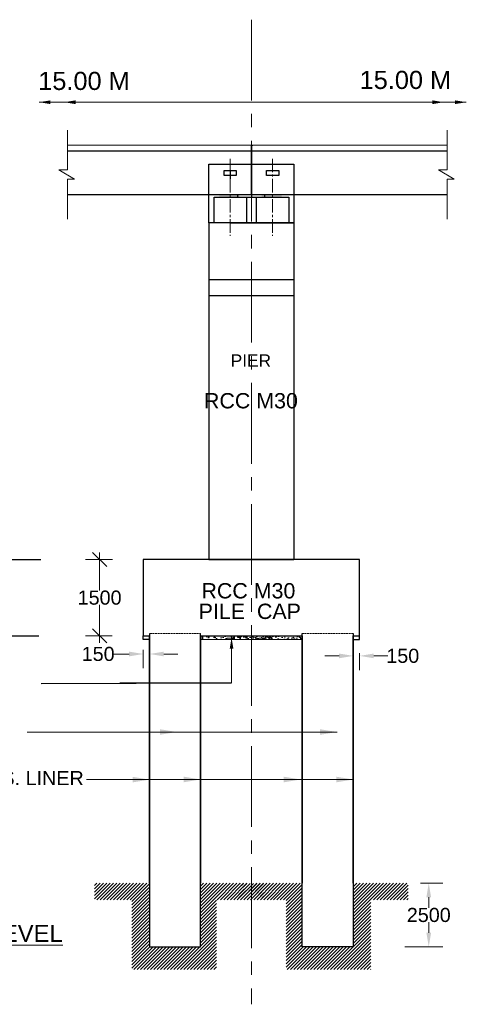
# Model space of a CAD drawing. Header units: inches. Extents: x 13490658 to 13830413, y -2173158 to -1932875.
# Tile 5 of 9: x 13633918 to 13665505, y -2096394 to -2026688. Entities that reach past the tile are written whole.
import ezdxf
from ezdxf.enums import TextEntityAlignment as Align

# ---------------------------------------------------------------- set-up
doc = ezdxf.new("R2010")
doc.units = ezdxf.units.IN
doc.header["$MEASUREMENT"] = 0
doc.linetypes.add('CENTER2', pattern=[28.575, 19.05, -3.175, 3.175, -3.175])
doc.linetypes.add('DASHED2', pattern=[0.375, 0.25, -0.125])
doc.layers.add('CENTER LINE', color=1, linetype='CENTER2', lineweight=13)
for name, color, linetype in [('dimension', 71, 'Continuous'), ('GROUND_LVL', 114, 'Continuous'), ('plan', 12, 'Continuous'), ('TEXT', 4, 'Continuous')]:
    doc.layers.add(name, color=color, linetype=linetype)
doc.styles.add('03', font='romant.shx')
doc.styles.get("Standard").update_dxf_attribs({"font": 'arial.ttf'})
doc.dimstyles.new('2', dxfattribs={"dimtxt": 311, "dimasz": 300, "dimexe": 75, "dimexo": 75, "dimgap": 75, "dimtad": 1, "dimdec": 0, "dimzin": 0, "dimdsep": 46, "dimtxsty": '03', "dimblk": 'OBLIQUE', "dimcen": 0.09, "dimdle": 75, "dimclrd": 4, "dimclre": 4, "dimclrt": 1, "dimadec": 0, "dimazin": 0, "dimtfac": 1, "dimtdec": 0, "dimtofl": 0, "dimtmove": 0, "dimatfit": 3, "dimfxl": 1, "dimtolj": 1, "dimtzin": 0, "dimlwd": 18, "dimlwe": 18, "dimarcsym": 0})
doc.dimstyles.get("Standard").update_dxf_attribs({"dimtxt": 800, "dimasz": 500, "dimexe": 300, "dimexo": 50, "dimgap": 0.09, "dimtad": 0, "dimtih": 1, "dimtoh": 1, "dimdec": 0, "dimzin": 0, "dimdsep": 46, "dimtxsty": 'Standard', "dimblk": 'OBLIQUE', "dimcen": 0.09, "dimdle": 300, "dimclrd": 60, "dimclre": 61, "dimadec": 0, "dimazin": 0, "dimtfac": 1, "dimtdec": 0, "dimtofl": 0, "dimtmove": 0, "dimatfit": 3, "dimfxl": 1, "dimtolj": 1, "dimtzin": 0, "dimlwd": 9, "dimlwe": 9, "dimarcsym": 0})
pattern_1 = [(45, (12003725.54, -663354.57), (-117.851133, 117.851133), [])]

# ---------------------------------------------------------------- blocks, each defined once
blk = doc.blocks.new('_Oblique')
at = {"color": 0, "linetype": 'ByBlock', "lineweight": -2}
blk.add_line((-0.5, -0.5), (0.5, 0.5), dxfattribs=at)
blk = doc.blocks.new('*D1932')
at = {"color": 7, "lineweight": 13, "transparency": 16777216}
for p, q in [((13639570, -2064408), (13639570, -2067097)), ((13639570, -2070808), (13639570, -2068118))]:
    blk.add_line(p, q, dxfattribs=at)
at = {"color": 7, "lineweight": 9, "transparency": 16777216}
for p, q in [((13640485, -2064908), (13638570, -2064908)), ((13640454, -2070308), (13638570, -2070308))]:
    blk.add_line(p, q, dxfattribs=at)
at = {"layer": 'Defpoints', "color": 0, "transparency": 16777216}
for p in [(13639570, -2064908), (13641485, -2064908), (13641454, -2070308)]:
    blk.add_point(p, dxfattribs=at)
at = {"color": 7, "lineweight": 13, "transparency": 16777216, "xscale": 1000, "yscale": 1000, "zscale": 1000}
for p, rotation in [((13639570, -2064908), 90), ((13639570, -2070308), 270)]:
    blk.add_blockref('_Oblique', p, dxfattribs=dict(at, rotation=rotation))
at = {"color": 0, "transparency": 16777216, "insert": (13639570, -2067608), "char_height": 1000, "attachment_point": 5}
blk.add_mtext('\\A1;1500', dxfattribs=at)
blk = doc.blocks.new('*D1933')
at = {"color": 7, "lineweight": 13, "transparency": 16777216}
for p, q in [((13641656, -2071594), (13640522, -2071594)), ((13644106, -2071594), (13645106, -2071594))]:
    blk.add_line(p, q, dxfattribs=at)
at = {"color": 7, "lineweight": 9, "transparency": 16777216}
for p, q in [((13642656, -2071308), (13642656, -2072594)), ((13643106, -2071308), (13643106, -2072594))]:
    blk.add_line(p, q, dxfattribs=at)
at = {"color": 7, "transparency": 16777216}
for points in [[(13641656, -2071427), (13641656, -2071760), (13642656, -2071594)], [(13644106, -2071427), (13644106, -2071760), (13643106, -2071594)]]:
    blk.add_solid(points, dxfattribs=at)
at = {"layer": 'Defpoints', "color": 0, "transparency": 16777216}
for p in [(13642656, -2070308), (13643106, -2070308), (13642656, -2071594)]:
    blk.add_point(p, dxfattribs=at)
at = {"color": 0, "transparency": 16777216, "insert": (13639466, -2071594), "char_height": 1000, "attachment_point": 5}
blk.add_mtext('\\A1;150', dxfattribs=at)
blk = doc.blocks.new('*D1934')
at = {"color": 7, "lineweight": 9, "transparency": 16777216}
for p, q in [((13657956, -2071535), (13657956, -2072727)), ((13657506, -2072251), (13657506, -2072727))]:
    blk.add_line(p, q, dxfattribs=at)
at = {"color": 7, "lineweight": 13, "transparency": 16777216}
for p, q in [((13656506, -2071727), (13655506, -2071727)), ((13658956, -2071727), (13659956, -2071727))]:
    blk.add_line(p, q, dxfattribs=at)
at = {"color": 7, "transparency": 16777216}
for points in [[(13656506, -2071561), (13656506, -2071894), (13657506, -2071727)], [(13658956, -2071561), (13658956, -2071894), (13657956, -2071727)]]:
    blk.add_solid(points, dxfattribs=at)
at = {"layer": 'Defpoints', "color": 0, "transparency": 16777216}
for p in [(13657956, -2070535), (13657506, -2071251), (13657956, -2071727)]:
    blk.add_point(p, dxfattribs=at)
at = {"color": 0, "transparency": 16777216, "insert": (13661012, -2071727), "char_height": 1000, "attachment_point": 5}
blk.add_mtext('\\A1;150', dxfattribs=at)
blk = doc.blocks.new('*D1935')
at = {"color": 7, "lineweight": 9, "transparency": 16777216}
for p, q in [((13662268, -2087819), (13663850, -2087819)), ((13661156, -2092328), (13663850, -2092328))]:
    blk.add_line(p, q, dxfattribs=at)
at = {"color": 7, "lineweight": 13, "transparency": 16777216}
for p, q in [((13662850, -2088819), (13662850, -2089563)), ((13662850, -2091328), (13662850, -2090584))]:
    blk.add_line(p, q, dxfattribs=at)
at = {"color": 7, "transparency": 16777216}
for points in [[(13662683, -2088819), (13663017, -2088819), (13662850, -2087819)], [(13662683, -2091328), (13663017, -2091328), (13662850, -2092328)]]:
    blk.add_solid(points, dxfattribs=at)
at = {"layer": 'Defpoints', "color": 0, "transparency": 16777216}
for p in [(13661268, -2087819), (13660156, -2092328), (13662850, -2092328)]:
    blk.add_point(p, dxfattribs=at)
at = {"color": 0, "transparency": 16777216, "insert": (13662850, -2090074), "char_height": 1000, "attachment_point": 5}
blk.add_mtext('\\A1;2500', dxfattribs=at)

msp = doc.modelspace()

# ---------------------------------------------------------------- hatches: boundary and pattern name
for points in [[(13649452.4, -2039262.1), (13649452.4, -2039064.5), (13648030.9, -2039064.5), (13648030.9, -2039262.1)], [(13652452.9, -2039262.1), (13652452.9, -2039064.5), (13651031.4, -2039064.5), (13651031.4, -2039262.1)]]:
    msp.add_hatch(color=256).paths.add_polyline_path(points)
at = {"layer": 'GROUND_LVL', "lineweight": 9}
h = msp.add_hatch(dxfattribs=at)
h.set_pattern_fill('ANSI31', color=0, scale=1333.33336, style=0)
h.set_pattern_definition(pattern_1)
h.paths.add_polyline_path([(13639210.8, -2088996.7), (13641854.4, -2088996.7), (13641851.3, -2093924.8), (13647839.3, -2093924.8), (13647839.3, -2088992.7), (13651189.4, -2088992.7), (13651189.4, -2087829.9), (13646705.9, -2087827.7), (13646705.9, -2092327.7), (13643105.9, -2092327.7), (13643105.9, -2087827.7), (13639210.8, -2087819.4)])
h = msp.add_hatch(dxfattribs=at)
h.set_pattern_fill('ANSI31', color=0, scale=1333.33336, style=0)
h.set_pattern_definition(pattern_1)
h.paths.add_polyline_path([(13661401.1, -2088996.7), (13658757.5, -2088996.7), (13658760.6, -2093924.8), (13652772.6, -2093924.8), (13652772.6, -2088992.7), (13649422.5, -2088992.7), (13649422.5, -2087829.9), (13653905.9, -2087827.7), (13653905.9, -2092327.7), (13657505.9, -2092327.7), (13657505.9, -2087827.7), (13661401.1, -2087819.4)])
at = {"layer": 'plan', "linetype": 'Continuous', "lineweight": 0}
h = msp.add_hatch(dxfattribs=at)
h.set_pattern_fill('AR-CONC', color=0, scale=83.333335, style=0)
h.set_pattern_definition([(50, (10112670.15, -2619348.7), (597.71683, -52.29345), [62.5, -687.50001]), (355, (10112670.15, -2619348.7), (-115.62611, 626.82679), [50, -550.00001]), (100.4514, (10112719.96, -2619353.05), (482.09116, 574.53296), [53.11683, -584.2851]), (46.1842, (10112670.15, -2619182), (889.36756, -137.93251), [93.75, -1031.25002]), (96.6356, (10112744.3, -2619193.5), (778.8856, 811.7649), [79.67524, -876.42752]), (351.1842, (10112670.15, -2619182), (778.88497, 811.76552), [75, -825.00002]), (21, (10112753.5, -2619223.7), (497.422553, -335.51575), [62.5, -687.50001]), (326, (10112753.5, -2619223.7), (202.76278, 604.29172), [50, -550.00001]), (71.4514, (10112794.94, -2619251.65), (700.18554, 268.77542), [53.11683, -584.2851]), (37.5, (10112670.15, -2619348.7), (10.133213, 277.41155), [0, -543.333344, 0, -558.333344, 0, -552.083344]), (7.5, (10112670.15, -2619348.7), (219.22462, 328.676433), [0, -318.33334, 0, -530.833344, 0, -210.41667]), (327.5, (10112484.32, -2619348.7), (444.852039, -18.795727), [0, -208.333337, 0, -650.000013, 0, -862.500017]), (317.5, (10112401, -2619348.7), (485.988484, 83.42082), [0, -270.83334, 0, -431.666675, 0, -612.50001])])
h.paths.add_polyline_path([(13651750.1, -2070557.7), (13651750.1, -2070307.7), (13646705.9, -2070307.7), (13646705.9, -2070557.7)])
h = msp.add_hatch(dxfattribs=at)
h.set_pattern_fill('AR-CONC', color=0, scale=83.333335, style=0)
h.set_pattern_definition([(50, (10114917.97, -2619348.7), (597.71683, -52.29345), [62.5, -687.50001]), (355, (10114917.97, -2619348.7), (-115.62611, 626.82679), [50, -550.00001]), (100.4514, (10114967.8, -2619353.05), (482.09116, 574.53296), [53.11683, -584.2851]), (46.1842, (10114918, -2619182), (889.36756, -137.93251), [93.75, -1031.25002]), (96.6356, (10114992.1, -2619193.5), (778.8856, 811.7649), [79.67524, -876.42752]), (351.1842, (10114918, -2619182), (778.88497, 811.76552), [75, -825.00002]), (21, (10115001.3, -2619223.7), (497.422553, -335.51575), [62.5, -687.50001]), (326, (10115001.3, -2619223.7), (202.76278, 604.29172), [50, -550.00001]), (71.4514, (10115042.75, -2619251.65), (700.18554, 268.77542), [53.11683, -584.2851]), (37.5, (10114917.97, -2619348.7), (10.133213, 277.41155), [0, -543.333344, 0, -558.333344, 0, -552.083344]), (7.5, (10114917.97, -2619348.7), (219.22462, 328.676433), [0, -318.33334, 0, -530.833344, 0, -210.41667]), (327.5, (10114732.13, -2619348.7), (444.852039, -18.795727), [0, -208.333337, 0, -650.000013, 0, -862.500017]), (317.5, (10114648.8, -2619348.7), (485.988484, 83.42082), [0, -270.83334, 0, -431.666675, 0, -612.50001])])
h.paths.add_polyline_path([(13653905.9, -2070557.7), (13653905.9, -2070307.7), (13648839.4, -2070307.7), (13648839.4, -2070557.7)])

# ---------------------------------------------------------------- linework, layer by layer
at = {"color": 0, "lineweight": 9}
for p, q in [((13637302.1, -2034517.4), (13637302.1, -2037312.2)), ((13664154.4, -2034517.4), (13664154.4, -2037312.2)), ((13637305.1, -2035576.9), (13650289.6, -2035576.9)), ((13650329.6, -2035576.9), (13664141.1, -2035576.9)), ((13637302.1, -2037312.2), (13636686.6, -2037312.2)), ((13636686.6, -2037312.2), (13637794.5, -2037968.2)), ((13663538.9, -2037312.2), (13664646.7, -2037968.2)), ((13664154.4, -2037312.2), (13663538.9, -2037312.2)), ((13637794.5, -2037968.2), (13637302.1, -2037968.2)), ((13637302.1, -2037968.2), (13637302.1, -2040817.6)), ((13664154.4, -2037968.2), (13664154.4, -2040817.6)), ((13664646.7, -2037968.2), (13664154.4, -2037968.2))]:
    msp.add_line(p, q, dxfattribs=at)
at = {"color": 0}
for p, q in [((13637305.1, -2035965.5), (13650289.6, -2035965.5)), ((13650289.6, -2035576.9), (13650289.6, -2039065.5)), ((13650329.6, -2039065.5), (13650329.6, -2035576.9)), ((13650329.6, -2035965.5), (13664141.1, -2035965.5)), ((13637302.1, -2039065.5), (13650289.6, -2039065.5)), ((13648785.9, -2039263.1), (13651825.9, -2039263.1)), ((13649355.9, -2039263.1), (13649355.9, -2039065.5)), ((13649355.9, -2039065.5), (13651255.9, -2039065.5)), ((13650329.6, -2039065.5), (13664154.4, -2039065.5)), ((13651255.9, -2039263.1), (13651255.9, -2039065.5)), ((13648785.9, -2041065.5), (13647305, -2041065.5)), ((13648785.9, -2041065.5), (13651825.9, -2041065.5)), ((13651825.9, -2041065.5), (13653305.9, -2041065.5)), ((13647305, -2045070.5), (13653305.9, -2045070.5)), ((13647305, -2046210.5), (13653305.9, -2046210.5)), ((13642655.9, -2070557.7), (13642655.9, -2070307.7)), ((13643105.9, -2070557.7), (13642655.9, -2070557.7)), ((13657505.9, -2070557.7), (13657955.9, -2070557.7)), ((13657955.9, -2070557.7), (13657955.9, -2070307.7))]:
    msp.add_line(p, q, dxfattribs=at)
for p, q in [((13650329.6, -2035576.9), (13650418.1, -2035576.9)), ((13648805.4, -2037360), (13648805.4, -2037947.5)), ((13647304.9, -2039065.5), (13650305.9, -2039065.5)), ((13647660.8, -2039263.1), (13649950, -2039263.1)), ((13648030.9, -2039263.1), (13649452.4, -2039263.1)), ((13650305.9, -2038917.5), (13650305.9, -2039245.5)), ((13650305.9, -2039065.5), (13653305.9, -2039065.5)), ((13650661.3, -2039263.1), (13652950.5, -2039263.1)), ((13651031.4, -2039263.1), (13652452.9, -2039263.1)), ((13648785.9, -2041065.5), (13647304.9, -2041065.5)), ((13651825.9, -2041065.5), (13653305.9, -2041065.5)), ((13616933.6, -2064907.7), (13635421.6, -2064907.7)), ((13616948.6, -2070307.7), (13635282.1, -2070307.7)), ((13635436.6, -2073676.8), (13648904.2, -2073631.2))]:
    msp.add_line(p, q)
at = {"color": 0, "ltscale": 2}
for p, q in [((13647305, -2041065.5), (13647305.9, -2064907.7)), ((13653305.9, -2041065.5), (13653305.9, -2064907.7)), ((13657955.9, -2064907.7), (13642655.9, -2064907.7)), ((13642655.9, -2064907.7), (13642655.9, -2070307.7)), ((13647305.9, -2064907.7), (13653305.9, -2064907.7)), ((13657955.9, -2070307.7), (13657955.9, -2064907.7)), ((13643105.9, -2070141.1), (13643105.9, -2092327.7)), ((13646705.9, -2092327.7), (13646705.9, -2070141.1)), ((13657505.9, -2070141.1), (13657505.9, -2092327.7)), ((13642655.9, -2070307.7), (13643105.9, -2070307.7)), ((13642655.9, -2070307.7), (13643105.9, -2070307.7)), ((13642655.9, -2070307.7), (13643105.9, -2070307.7)), ((13646705.9, -2070307.7), (13653905.9, -2070307.7)), ((13657505.9, -2070307.7), (13657955.9, -2070307.7)), ((13643105.9, -2092327.7), (13646705.9, -2092327.7)), ((13657505.9, -2092327.7), (13653905.9, -2092327.7))]:
    msp.add_line(p, q, dxfattribs=at)
at = {"color": 0, "lineweight": 35, "ltscale": 2}
for p, q in [((13643105.9, -2070307.7), (13643105.9, -2087827.7)), ((13646705.9, -2070307.7), (13646705.9, -2087827.7)), ((13653905.9, -2070317.8), (13653905.9, -2087827.7)), ((13657505.9, -2070307.7), (13657505.9, -2087827.7))]:
    msp.add_line(p, q, dxfattribs=at)
at = {"color": 0, "lineweight": 13}
msp.add_line((13648904.2, -2073631), (13640993.1, -2073631), dxfattribs=at)
for points in [[(13647304.9, -2036926.3), (13653305.9, -2036926.3), (13653305.9, -2041065.5), (13647304.9, -2041065.5)], [(13648376.2, -2037360), (13649234.5, -2037360), (13649234.5, -2037715.5), (13648376.2, -2037715.5)], [(13651376.7, -2037360), (13652235, -2037360), (13652235, -2037715.5), (13651376.7, -2037715.5)], [(13647660.8, -2039263.1), (13649950, -2039263.1), (13649950, -2041065.5), (13647660.8, -2041065.5)], [(13650661.3, -2039263.1), (13652950.5, -2039263.1), (13652950.5, -2041065.5), (13650661.3, -2041065.5)]]:
    msp.add_lwpolyline(points, close=True)
at = {"layer": 'CENTER LINE', "color": 6, "ltscale": 300}
msp.add_line((13650305.9, -2026687.5), (13650305.9, -2096393.8), dxfattribs=at)
at = {"layer": 'CENTER LINE', "color": 6, "ltscale": 50}
for p, q in [((13648805.4, -2036529.5), (13648805.4, -2041982)), ((13651805.9, -2036529.5), (13651805.9, -2041982))]:
    msp.add_line(p, q, dxfattribs=at)
at = {"layer": 'dimension', "color": 0}
msp.add_line((13653905.9, -2092327.7), (13653905.9, -2070141.1), dxfattribs=at)
at = {"layer": 'plan', "color": 0, "linetype": 'DASHED2', "lineweight": 9}
for p, q in [((13646705.9, -2070141.1), (13643105.9, -2070141.1)), ((13643105.9, -2070307.7), (13643105.9, -2070141.1)), ((13646705.9, -2070307.7), (13646705.9, -2070141.1)), ((13653905.9, -2070141.1), (13657505.9, -2070141.1)), ((13653905.9, -2070307.7), (13653905.9, -2070317.8)), ((13657505.9, -2070307.7), (13657505.9, -2070307.7))]:
    msp.add_line(p, q, dxfattribs=at)
at = {"layer": 'plan', "color": 0, "linetype": 'Continuous', "lineweight": 5}
msp.add_line((13646705.9, -2070557.7), (13653905.9, -2070557.7), dxfattribs=at)

# ---------------------------------------------------------------- texts
at = {"color": 0}
for p in [(13635228.4, -2030380.3), (13657960.4, -2030309.9)]:
    msp.add_text('15.00 M ', height=1282.5, dxfattribs=at).set_placement(p, align=Align.TOP_LEFT)
at = {"layer": 'TEXT', "color": 0, "lineweight": 20}
for s, height, p in [('PIER ', 875, (13648844, -2051257.2)), ('RCC M30', 1083.33, (13646950.9, -2054203.7)), ('RCC M30', 1083.33, (13646773.5, -2067658.9)), ('  PILE  CAP', 1083.333, (13645735.6, -2069113.7)), ('6 MM TH. PERMANENT M.S. LINER', 1000, (13615398.1, -2080875.1))]:
    msp.add_text(s, height=height, dxfattribs=at).set_placement(p)
at = {"layer": 'TEXT', "color": 0, "lineweight": 20, "insert": (13620149.7, -2090773.2), "char_height": 1203, "width": 19650.235, "attachment_point": 1}
msp.add_mtext('{\\LFOUNDATION LEVEL}', dxfattribs=at)

# ---------------------------------------------------------------- dimensions: what is measured, and where the dimension line sits
at = {"color": 0}
dim = msp.add_linear_dim(base=(13639569.7, -2064907.7), p1=(13641453.6, -2070307.7), p2=(13641485.3, -2064907.7), angle=90, text='1500', dimstyle='Standard', override={"dimtxt": 1000, "dimasz": 1000, "dimexe": 1000, "dimexo": 1000, "dimdle": 500, "dimclrd": 7, "dimclre": 7, "dimfxl": 300, "dimlwd": 13}, dxfattribs=at)
dim.commit()
dim.dimension.update_dxf_attribs({"geometry": '*D1932', "text_midpoint": (13639569.7, -2067607.7)})
for base, p1, p2, picture, middle in [((13642655.9, -2071593.6), (13643105.9, -2070307.7), (13642655.9, -2070307.7), '*D1933', (13639465.9, -2071593.6)), ((13657955.9, -2071727.4), (13657505.9, -2071250.9), (13657955.9, -2070535.3), '*D1934', (13661012, -2071727.4))]:
    dim = msp.add_linear_dim(base=base, p1=p1, p2=p2, text='150', dimstyle='Standard', override={"dimtxt": 1000, "dimasz": 1000, "dimexe": 1000, "dimexo": 1000, "dimsah": 1, "dimdle": 500, "dimclrd": 7, "dimclre": 7, "dimfxl": 300, "dimlwd": 13}, dxfattribs=at)
    dim.commit()
    dim.dimension.update_dxf_attribs({"geometry": picture, "text_midpoint": middle, "dimtype": 160})
dim = msp.add_linear_dim(base=(13662850.1, -2092327.7), p1=(13661268.1, -2087819.3), p2=(13660156.1, -2092327.7), angle=90, text='2500', dimstyle='Standard', override={"dimtxt": 1000, "dimasz": 1000, "dimexe": 1000, "dimexo": 1000, "dimsah": 1, "dimdle": 500, "dimclrd": 7, "dimclre": 7, "dimfxl": 300, "dimlwd": 13}, dxfattribs=at)
dim.commit()
dim.dimension.update_dxf_attribs({"geometry": '*D1935', "text_midpoint": (13662850.1, -2090073.5), "dimtype": 160})

# ---------------------------------------------------------------- leaders
at = {"layer": 'dimension', "color": 0}
for points, override in [([(13635291.1, -2032530), (13643727.7, -2032530)], {"dimasz": 800, "dimtad": 0, "dimclrd": 7}), ([(13637065.4, -2032530), (13649937, -2032530)], {"dimasz": 800, "dimtad": 0, "dimclrd": 7}), ([(13663911.4, -2032530), (13649937, -2032530)], {"dimasz": 800, "dimtad": 0, "dimclrd": 7}), ([(13665505.2, -2032530), (13656547.2, -2032530)], {"dimasz": 800, "dimtad": 0, "dimclrd": 7}), ([(13648902.5, -2070426.6), (13648904.2, -2073631), (13648904.2, -2073631.2)], {"dimasz": 800, "dimtad": 0, "dimclrd": 7}), ([(13645029.4, -2077116.7), (13634439.9, -2077116.7)], {"dimasz": 1200, "dimtad": 0, "dimclrd": 7}), ([(13656362.7, -2077116.8), (13644941.7, -2077116.7)], {"dimasz": 1200, "dimtad": 0, "dimclrd": 7}), ([(13643103.8, -2080486.6), (13638649.7, -2080486.6)], {"dimasz": 1200, "dimtad": 0, "dimclrd": 7}), ([(13646711, -2080476.4), (13639042.9, -2080477.5)], {"dimasz": 1200, "dimtad": 0, "dimclrd": 7}), ([(13653799.3, -2080479.3), (13646196, -2080479.2)], {"dimasz": 1200, "dimtad": 0, "dimclrd": 7}), ([(13657521, -2080479.3), (13649499.7, -2080479.2)], {"dimasz": 1200, "dimtad": 0, "dimclrd": 7})]:
    msp.add_leader(points, dimstyle='2', override=override, dxfattribs=at)

doc.saveas('drawing.dxf')
